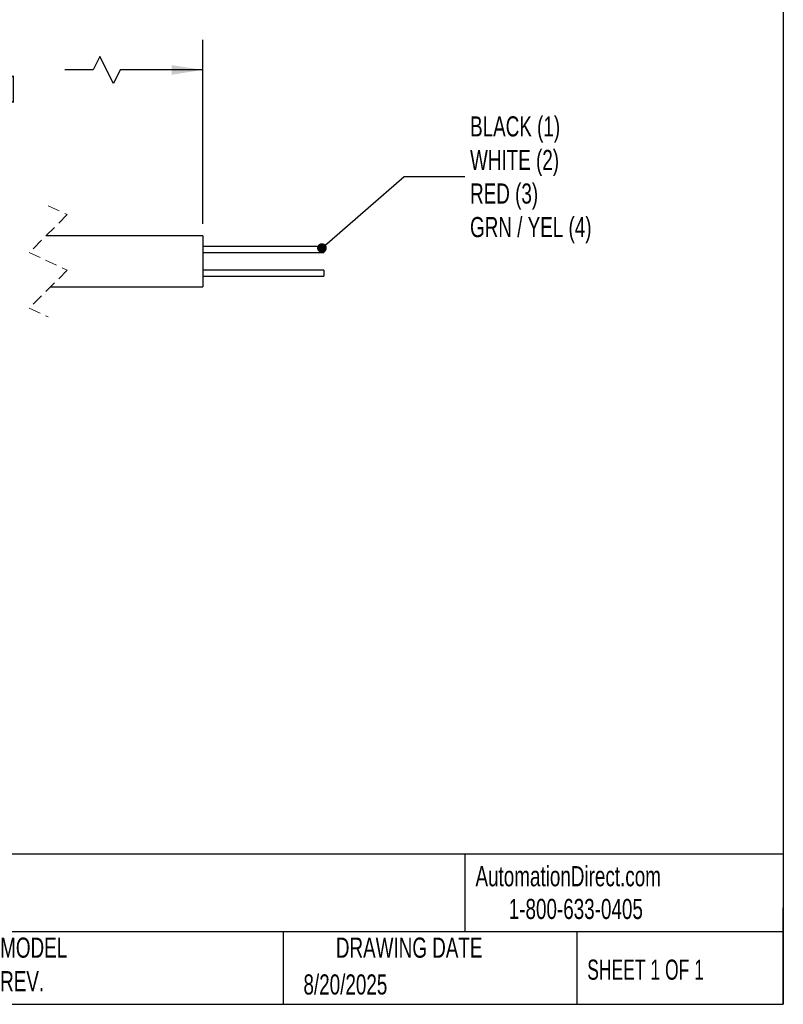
# Model space of a CAD drawing. Header units: millimetres. Extents: x 13 to 546, y 13 to 419.
# Tile 13 of 18: x 386 to 546, y 13 to 220. Entities that reach past the tile are written whole.
import ezdxf

# ---------------------------------------------------------------- set-up
doc = ezdxf.new("R2010")
doc.units = ezdxf.units.MM
doc.header["$LTSCALE"] = 2
doc.linetypes.add('SLD-Dashed', pattern=[1.905, 1.27, -0.635])
doc.linetypes.add('SLD-Solid', pattern=[0])
doc.layers.add('DIMENSIONS', color=140, linetype='SLD-Solid', lineweight=25)
doc.layers.add('TEXT', color=140, linetype='SLD-Solid', lineweight=25)
doc.styles.add('SLDTEXTSTYLE0', font='TXT', dxfattribs={"width": 0.7})
doc.styles.add('SLDTEXTSTYLE1', font='TXT', dxfattribs={"width": 0.65})
doc.dimstyles.new('SLDDIMSTYLE3', dxfattribs={"dimtxt": 4.316016, "dimasz": 6.604, "dimexe": 0, "dimexo": 0.0625, "dimgap": 1.079004, "dimtad": 0, "dimtih": 1, "dimtoh": 1, "dimdec": 1, "dimrnd": 1e-09, "dimzin": 12, "dimdsep": 46, "dimtxsty": 'SLDTEXTSTYLE0', "dimsah": 1, "dimcen": 0.09, "dimadec": 0, "dimazin": 3, "dimtfac": 1, "dimtdec": 1, "dimtofl": 0, "dimtmove": 0, "dimatfit": 3, "dimfxl": 0, "dimfrac": 2, "dimtolj": 1, "dimtzin": 12, "dimarcsym": 0})
doc.dimstyles.new('SLDDIMSTYLE4', dxfattribs={"dimtxt": 0.18, "dimasz": 2.032, "dimexe": 0, "dimexo": 0.0625, "dimgap": 0, "dimtad": 0, "dimtih": 1, "dimtoh": 1, "dimdec": 0, "dimrnd": 1e-09, "dimzin": 0, "dimdsep": 46, "dimtxsty": 'Standard', "dimblk1": 'DOT', "dimblk2": 'DOT', "dimsah": 1, "dimcen": 0.09, "dimadec": 0, "dimazin": 0, "dimtfac": 2.032, "dimtdec": 0, "dimtofl": 0, "dimtmove": 0, "dimatfit": 3, "dimldrblk": 'DOT', "dimfxl": 0, "dimfrac": 2, "dimtolj": 1, "dimtzin": 0, "dimarcsym": 0})

# ---------------------------------------------------------------- blocks, each defined once
blk = doc.blocks.new('_D_3')
at = {"layer": 'DIMENSIONS'}
for p, q in [((355.53, 176.79), (355.53, 215.52)), ((424.09, 176.79), (424.09, 215.52)), ((402.45, 211.99), (401.04, 209.17)), ((405.27, 206.34), (402.45, 211.99)), ((355.53, 209.17), (370.07, 209.17)), ((401.04, 209.17), (395.07, 209.17)), ((406.68, 209.17), (405.27, 206.34)), ((424.09, 209.17), (406.68, 209.17))]:
    blk.add_line(p, q, dxfattribs=at)
for points in [[(355.53, 209.17), (362.14, 208.15), (362.14, 210.18)], [(424.09, 209.17), (417.49, 210.18), (417.49, 208.15)]]:
    blk.add_solid(points, dxfattribs=at)
at = {"layer": 'DIMENSIONS', "char_height": 4.233, "attachment_point": 1, "style": 'SLDTEXTSTYLE0'}
for s, insert in [('2M', (378.4, 214.62)), ('[6.5 FT]', (371.04, 207.76))]:
    blk.add_mtext(s, dxfattribs=dict(at, insert=insert))
blk = doc.blocks.new('_Dot')
at = {"color": 0, "linetype": 'ByBlock', "lineweight": -2}
blk.add_line((-0.5, 0), (-1, 0), dxfattribs=at)
at = {"color": 0, "linetype": 'ByBlock', "const_width": 0.5}
blk.add_lwpolyline([(-0.25, 0, 1), (0.25, 0, 1)], format="xyb", close=True, dxfattribs=at)

msp = doc.modelspace()

# ---------------------------------------------------------------- linework, layer by layer
at = {"color": 7, "linetype": 'SLD-Dashed', "lineweight": 18}
for p, q in [((391.57, 180.6), (395.57, 178.76)), ((395.57, 178.76), (387.57, 170.76)), ((387.57, 170.76), (395.57, 167.07)), ((395.57, 167.07), (387.57, 159.07)), ((387.57, 159.07), (391.57, 157.23))]:
    msp.add_line(p, q, dxfattribs=at)
for p, q in [((424.09, 174.25), (391.07, 174.25)), ((424.09, 174.25), (424.09, 163.58)), ((449.49, 172.06), (424.09, 172.06)), ((449.49, 172.06), (449.49, 170.77)), ((424.09, 170.77), (449.49, 170.77)), ((449.49, 167.06), (424.09, 167.06)), ((424.09, 165.77), (449.49, 165.77)), ((449.49, 167.06), (449.49, 165.77)), ((392.08, 163.58), (424.09, 163.58))]:
    msp.add_line(p, q)
at = {"layer": 'TEXT'}
for p, q in [((546.1, 419.1), (546.1, 12.7)), ((546.1, 44.25), (12.7, 44.25)), ((479.15, 44.25), (479.15, 27.94)), ((546.1, 12.7), (546.1, 33.02)), ((546.1, 27.94), (12.7, 27.94)), ((440.93, 27.94), (440.93, 12.7)), ((502.7, 27.94), (502.7, 12.7)), ((12.7, 12.7), (546.1, 12.7))]:
    msp.add_line(p, q, dxfattribs=at)

# ---------------------------------------------------------------- texts
for s, insert, char_height, attachment_point, style in [('BLACK (1)^JWHITE (2)^JRED (3)^JGRN / YEL (4)', (480.25, 199.41), 4.2333, 1, 'SLDTEXTSTYLE0'), ('AutomationDirect.com', (481.39, 41.75), 4.2333, 1, 'SLDTEXTSTYLE0'), ('ZP-S1C-4FPX-2M', (318.42, 40.01), 7.4083, 1, 'SLDTEXTSTYLE0'), ('1-800-633-0405', (488.38, 34.87), 4.2333, 1, 'SLDTEXTSTYLE0'), ('MODEL ^JREV.', (381.47, 26.73), 4.2333, 1, 'SLDTEXTSTYLE0'), ('DRAWING DATE', (467.45, 26.73), 4.2333, 2, 'SLDTEXTSTYLE0'), ('SHEET 1 OF 1', (504.88, 22.1), 4.2333, 1, 'SLDTEXTSTYLE1'), ('8/20/2025', (445.23, 18.99), 4.233, 1, 'SLDTEXTSTYLE0')]:
    msp.add_mtext(s, dxfattribs=dict(at, insert=insert, char_height=char_height, attachment_point=attachment_point, style=style))

# ---------------------------------------------------------------- dimensions: what is measured, and where the dimension line sits
at = {"layer": 'DIMENSIONS'}
dim = msp.add_linear_dim(base=(355.53, 209.17), p1=(424.09, 174.25), p2=(355.53, 174.25), text='2M\\P[6.5 FT]', dimstyle='SLDDIMSTYLE3', dxfattribs=at)
dim.commit()
dim.dimension.update_dxf_attribs({"geometry": '_D_3', "text_midpoint": (382.57, 209.17), "dimtype": 160})

# ---------------------------------------------------------------- leaders
at = {"layer": 'TEXT'}
msp.add_leader([(449.11, 171.71), (466.43, 186.79), (479.12, 186.79)], dimstyle='SLDDIMSTYLE4', dxfattribs=at)

doc.saveas('drawing.dxf')
